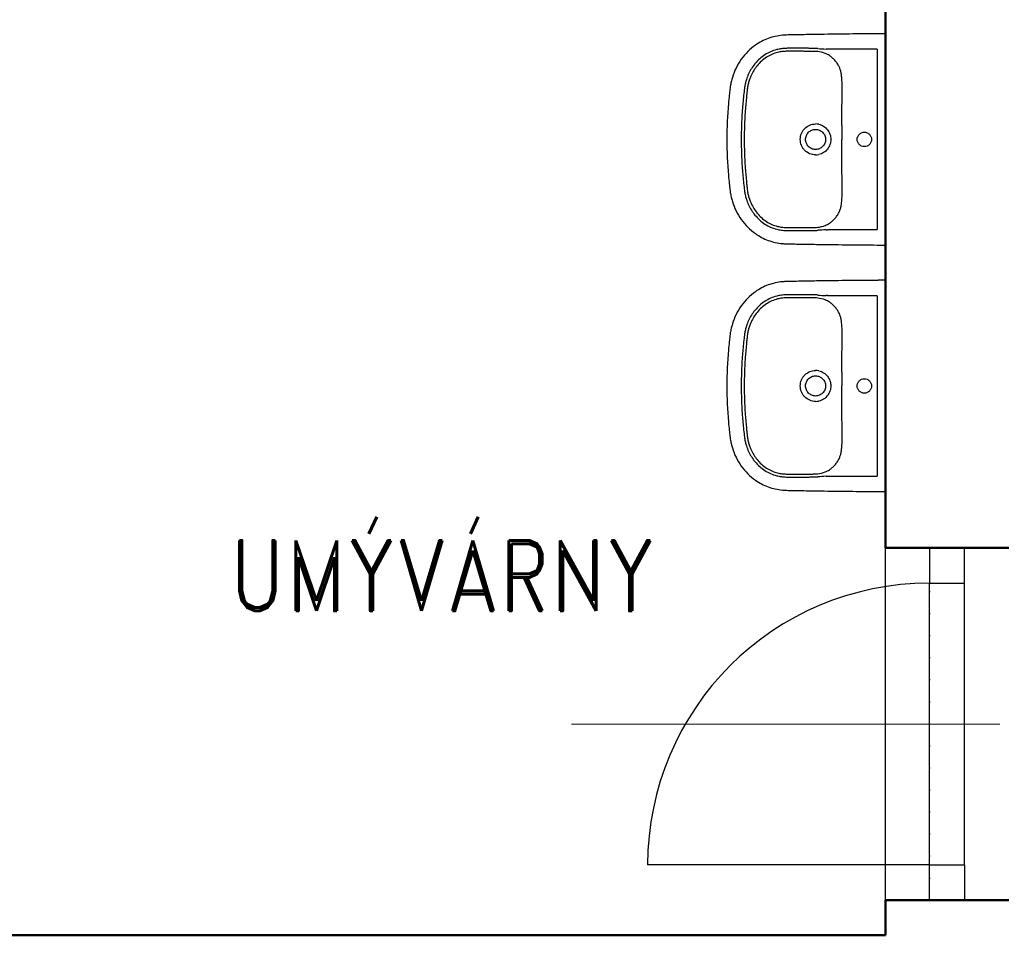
# Model space of a CAD drawing. Header units: millimetres. Extents: x 2886542 to 7567581, y -792623 to 134766.
# Tile 30 of 256: x 3929896 to 3932691, y -355371 to -352771. Entities that reach past the tile are written whole.
import ezdxf

# ---------------------------------------------------------------- set-up
doc = ezdxf.new("R2010")
doc.units = ezdxf.units.MM
doc.linetypes.add('DOT', pattern=[0.25, 0, -0.25])
for name, color, linetype, lineweight in [('CKDVERE_', 7, 'Continuous', 25), ('CKDVERE_OSY', 1, 'Continuous', 18), ('CKDVERE_PRAH', 7, 'Continuous', 25), ('CKDVERE_ZARUBNE_RAM', 5, 'Continuous', 25), ('CKSTENY_PODROVINOU', 7, 'Continuous', 25), ('IN_C_TLUSTA', 5, 'Continuous', 50)]:
    doc.layers.add(name, color=color, linetype=linetype, lineweight=lineweight)
doc.layers.add('CKDVERE_DORAZ', color=7, linetype='DOT', lineweight=25, plot=False)
doc.layers.add('IN_TEXT', color=7, linetype='Continuous')
doc.styles.add('ROMAND', font='romand.shx', dxfattribs={"width": 0.85})

msp = doc.modelspace()

# ---------------------------------------------------------------- linework, layer by layer
at = {"color": 250}
for p, q in [((3932353.2, -353398), (3932353.2, -352823.6)), ((3932329.5, -352854.9), (3932198.5, -352854.9)), ((3932329.5, -352854.9), (3932329.5, -353366.8)), ((3932198.5, -352865.7), (3932198.5, -352865.7)), ((3932230, -352947.1), (3932230, -352947.1)), ((3932230, -353274.6), (3932230, -353274.6)), ((3932198.5, -353366.8), (3932329.5, -353366.8)), ((3932353.2, -354098), (3932353.2, -353523.6)), ((3932329.5, -353554.9), (3932198.5, -353554.9)), ((3932329.5, -353554.9), (3932329.5, -354066.8)), ((3932198.5, -353565.7), (3932198.5, -353565.7)), ((3932230, -353647.1), (3932230, -353647.1)), ((3932230, -353974.6), (3932230, -353974.6)), ((3932198.5, -354066.8), (3932329.5, -354066.8))]:
    msp.add_line(p, q, dxfattribs=at)
for centre, radius, start, end in [((3932146.4, -353065.8), 213.6, 86.0078, 87.7144), ((3932150.8, -352961.5), 100.7, 84.2213, 87.654), ((3932364.7, -349938.6), 2921.3, 266.0078, 266.4663), ((3932153, -352940.3), 79.3, 68.2149, 84.2213), ((3932157.9, -352928.1), 66.2, 56.7828, 68.2149), ((3932154.9, -353110.1), 43.2, 77.4337, 89.9662), ((3940808.2, -353090.1), 8579.1, 179.87635, 180.1385), ((3924523, -353129.5), 7706.2, 359.84666, 0.1385), ((3932154.9, -353111.6), 43.2, 270.0218, 282.5783), ((3932148.2, -353223), 137.9, 272.8096, 275.3151), ((3932154, -353285.6), 75, 275.3151, 292.2487), ((3932155.2, -353288.4), 72, 292.2487, 302.7535), ((3932147.4, -353173.5), 195.9, 272.2085, 274.0693), ((3932316.5, -355549.9), 2186.5, 93.4566, 94.0693), ((3932146.4, -353765.8), 213.6, 86.0078, 87.7144), ((3932364.7, -350638.6), 2921.3, 266.0078, 266.4663), ((3932150.8, -353661.5), 100.7, 84.2213, 87.654), ((3932153, -353640.3), 79.3, 68.2149, 84.2213), ((3932157.9, -353628.1), 66.2, 56.7828, 68.2149), ((3932154.9, -353810.1), 43.2, 77.4337, 89.9662), ((3940808.2, -353790.1), 8579.1, 179.87635, 180.1385), ((3924523, -353829.5), 7706.2, 359.84666, 0.1385), ((3932154.9, -353811.6), 43.2, 270.0218, 282.5783), ((3932148.2, -353923), 137.9, 272.8096, 275.3151), ((3932154, -353985.6), 75, 275.3151, 292.2487), ((3932155.2, -353988.4), 72, 292.2487, 302.7535), ((3932147.4, -353873.5), 195.9, 272.2085, 274.0693), ((3932316.5, -356249.9), 2186.5, 93.4566, 94.0693)]:
    msp.add_arc(centre, radius, start, end, dxfattribs=at)
for points, degree, knots in [([(3932329.5, -352811), (3932303.2, -352811.1), (3932249.7, -352811.5), (3932180.9, -352812.4), (3932132.7, -352813.2), (3932104.7, -352813.8), (3932089.6, -352814.1), (3932076.8, -352814.3), (3932070.1, -352814.5), (3932064.5, -352814.8), (3932048.4, -352816.1), (3932020, -352822.3), (3931987.1, -352839.7), (3931962, -352860.9), (3931943.4, -352882.9), (3931928.5, -352907.7), (3931919.9, -352929.6), (3931915.2, -352947.4), (3931913.1, -352958.8), (3931911.9, -352968.7), (3931910.9, -352977.1), (3931909.4, -352990.3), (3931905.1, -353034.9), (3931903.2, -353076.7), (3931903.2, -353110.8)], 3, [624.329372, 624.329372, 624.329372, 624.329372, 702.954481, 784.872453, 830.951627, 847.339519, 869.099473, 876.286618, 885.594721, 889.203185, 893.06913, 934.29152, 975.506743, 1003.663293, 1032.591568, 1061.523462, 1090.200355, 1103.007356, 1116.545068, 1124.93032, 1133.080278, 1141.824147, 1164.862029, 1267.315864, 1267.315864, 1267.315864, 1267.315864]), ([(3932353.2, -352811), (3932353.2, -352810.8), (3932337.8, -352810.9), (3932329.5, -352811)], 1, [600.373143, 600.373143, 600.51024, 615.933195, 624.329372, 624.329372]), ([(3932155, -352852.4), (3932153, -352852.3), (3932148.8, -352852.2), (3932143.8, -352852.3), (3932137.1, -352852.2), (3932130.6, -352852.1), (3932118.3, -352852.1), (3932107.8, -352852), (3932097.6, -352852), (3932091.3, -352852), (3932084.4, -352852), (3932077.8, -352852.1), (3932071.4, -352852.2), (3932065, -352852.5), (3932055.7, -352853.5), (3932043, -352855.9), (3932027, -352861.4), (3932010.8, -352870.2), (3931995.7, -352881.8), (3931979.1, -352899.4), (3931966.5, -352919.5), (3931959, -352938.8), (3931956, -352949.7), (3931954.4, -352957.2), (3931953.4, -352963.5), (3931952, -352975), (3931949.4, -352998.2), (3931945.3, -353045), (3931944, -353084.8), (3931944, -353110.8)], 3, [175.048841, 175.048841, 175.048841, 175.048841, 180.891155, 187.66553, 190.097243, 200.971297, 207.107662, 226.924402, 232.691241, 237.690518, 245.872119, 253.117634, 257.691167, 265.085682, 272.24233, 285.758915, 303.884333, 322.571574, 341.132044, 360.794246, 394.866598, 411.87741, 422.527365, 428.832371, 434.893076, 441.844009, 463.483086, 504.881463, 582.882709, 582.882709, 582.882709, 582.882709]), ([(3932155, -352860.9), (3932153.1, -352860.9), (3932149.9, -352860.8), (3932144.9, -352860.8), (3932137, -352860.8), (3932128.5, -352860.7), (3932118.1, -352860.7), (3932109.1, -352860.6), (3932096.4, -352860.6), (3932084.1, -352860.6), (3932073, -352860.6), (3932065.6, -352860.9), (3932057.4, -352861.8), (3932045.6, -352863.9), (3932030.6, -352869), (3932015, -352877.4), (3932000.9, -352888.4), (3931985.3, -352905), (3931974.7, -352922.2), (3931968.6, -352937), (3931965.8, -352945.2), (3931963.9, -352952.2), (3931962.5, -352959.3), (3931961.6, -352965.4), (3931960.6, -352972.9), (3931959.6, -352982.5), (3931957.4, -353003), (3931953.8, -353045.9), (3931952.4, -353085), (3931952.4, -353110.8)], 3, [979.515725, 979.515725, 979.515725, 979.515725, 984.998793, 989.193783, 994.506217, 1008.836262, 1014.564091, 1025.67181, 1035.775102, 1052.873813, 1062.576161, 1068.957794, 1075.078432, 1087.407323, 1104.896786, 1122.232394, 1140.496235, 1158.413781, 1190.38659, 1200.50569, 1206.374096, 1216.605643, 1222.213255, 1228.037047, 1234.961214, 1245.092548, 1256.793198, 1296.845648, 1374.248337, 1374.248337, 1374.248337, 1374.248337]), ([(3932230, -352947.1), (3932229.9, -352944.4), (3932229.5, -352939.3), (3932228.8, -352930.6), (3932227.6, -352921.6), (3932225.2, -352912.2), (3932221.6, -352903.3), (3932216.5, -352894.5), (3932210, -352886.1), (3932202.6, -352878.7), (3932197, -352874.6), (3932194.1, -352872.7)], 3, [850.913163, 850.913163, 850.913163, 850.913163, 858.963388, 866.231581, 877.085686, 886.260054, 895.260314, 905.875022, 916.564351, 927.072225, 937.310546, 937.310546, 937.310546, 937.310546]), ([(3932229.1, -353071.6), (3932229.2, -353059.2), (3932229.3, -353042.5), (3932229.8, -353016.4), (3932230.4, -352997.9), (3932230.7, -352978.2), (3932230.7, -352965.2), (3932230.4, -352954.6), (3932230.1, -352949.5), (3932230, -352947.1)], 3, [726.376125, 726.376125, 726.376125, 726.376125, 763.622224, 776.430836, 804.676477, 819.055623, 835.490807, 843.719456, 850.904433, 850.904433, 850.904433, 850.904433]), ([(3932111.5, -353110.8), (3932111.5, -353105), (3932113.2, -353096.4), (3932118.6, -353086.2), (3932125.9, -353077.2), (3932135.5, -353070.8), (3932146.5, -353067.4), (3932152.1, -353066.9), (3932155, -353066.9)], 3, [-68.665418, -68.665418, -68.665418, -68.665418, -51.296816, -42.590342, -34.181869, -16.861064, -8.510528, 0, 0, 0, 0]), ([(3932126.7, -353110.8), (3932126.7, -353108.9), (3932127, -353105.1), (3932128.7, -353099.8), (3932131.3, -353094.8), (3932134.8, -353090.5), (3932139.1, -353086.9), (3932145.6, -353083.4), (3932151.2, -353082.2), (3932155, -353082.2)], 3, [0, 0, 0, 0, 5.771404, 11.358994, 16.760694, 22.424371, 27.849839, 33.48032, 44.736035, 44.736035, 44.736035, 44.736035]), ([(3932155, -353082.2), (3932156.9, -353082.2), (3932160.6, -353082.6), (3932166, -353084.3), (3932170.9, -353087), (3932175.1, -353090.5), (3932178.6, -353094.8), (3932182.1, -353101.4), (3932183.3, -353107.1), (3932183.3, -353110.8)], 3, [44.736035, 44.736035, 44.736035, 44.736035, 50.403646, 55.91951, 61.571197, 67.020032, 72.442686, 78.078755, 89.405769, 89.405769, 89.405769, 89.405769]), ([(3932164.3, -353067.9), (3932169.1, -353069), (3932178.3, -353072.8), (3932189.5, -353082.7), (3932195.5, -353093.7), (3932198, -353103.4), (3932198.4, -353108.4), (3932198.4, -353110.8)], 3, [9.459226, 9.459226, 9.459226, 9.459226, 24.117237, 38.862114, 53.669389, 61.303478, 68.668558, 68.668558, 68.668558, 68.668558]), ([(3931903.2, -353110.8), (3931903.2, -353145), (3931905.1, -353186.8), (3931909.4, -353231.4), (3931910.9, -353244.6), (3931911.9, -353253), (3931913.1, -353262.9), (3931915.2, -353274.3), (3931919.9, -353292), (3931928.5, -353314), (3931943.4, -353338.8), (3931962, -353360.7), (3931987.1, -353381.9), (3932020, -353399.3), (3932048.4, -353405.5), (3932064.5, -353406.9), (3932070.1, -353407.2), (3932076.8, -353407.4), (3932089.6, -353407.6), (3932104.7, -353407.9), (3932132.7, -353408.4), (3932180.9, -353409.2), (3932249.7, -353410.1), (3932303.2, -353410.3), (3932329.5, -353410.7)], 3, [-642.986491, -642.986491, -642.986491, -642.986491, -540.532657, -517.494775, -508.750906, -500.600948, -492.215696, -478.677984, -465.870983, -437.194089, -408.262196, -379.333921, -351.177371, -309.962147, -268.739757, -264.873812, -261.265349, -251.957246, -244.770101, -223.010147, -206.622255, -160.54308, -78.625109, 0, 0, 0, 0]), ([(3931944, -353110.8), (3931944, -353136.8), (3931945.3, -353176.6), (3931949.4, -353223.5), (3931952, -353246.7), (3931953.4, -353258.1), (3931954.4, -353264.5), (3931956, -353272), (3931959, -353282.9), (3931966.5, -353302.1), (3931979.1, -353322.3), (3931995.7, -353339.8), (3932010.8, -353351.5), (3932027, -353360.3), (3932043, -353365.7), (3932055.7, -353368.2), (3932065, -353369.1), (3932071.4, -353369.5), (3932077.8, -353369.6), (3932084.4, -353369.6), (3932091.3, -353369.7), (3932097.6, -353369.7), (3932107.8, -353369.6), (3932118.3, -353369.6), (3932130.6, -353369.5), (3932137.1, -353369.4), (3932143.8, -353369.4), (3932148.8, -353369.4), (3932153, -353369.3), (3932155, -353369.3)], 3, [582.882709, 582.882709, 582.882709, 582.882709, 660.883955, 702.282331, 723.921408, 730.872341, 736.933047, 743.238052, 753.888008, 770.898819, 804.971172, 824.633373, 843.193843, 861.881084, 880.006503, 893.523087, 900.679736, 908.07425, 912.647783, 919.893298, 928.074899, 933.074176, 938.841015, 958.657755, 964.79412, 975.668174, 978.099887, 984.874262, 990.716576, 990.716576, 990.716576, 990.716576]), ([(3931952.4, -353110.8), (3931952.4, -353136.6), (3931953.8, -353175.8), (3931957.4, -353218.7), (3931959.6, -353239.2), (3931960.6, -353248.7), (3931961.6, -353256.3), (3931962.5, -353262.3), (3931963.9, -353269.4), (3931965.8, -353276.4), (3931968.6, -353284.7), (3931974.7, -353299.5), (3931985.3, -353316.7), (3932000.9, -353333.3), (3932015, -353344.2), (3932030.6, -353352.7), (3932045.6, -353357.7), (3932057.4, -353359.9), (3932065.6, -353360.7), (3932073, -353361.1), (3932084.1, -353361.1), (3932096.4, -353361.1), (3932109.1, -353361), (3932118.1, -353361), (3932128.5, -353361), (3932137, -353360.9), (3932144.9, -353360.9), (3932149.9, -353360.9), (3932153.1, -353360.8), (3932155, -353360.7)], 3, [0, 0, 0, 0, 77.402688, 117.455139, 129.155789, 139.287123, 146.21129, 152.035082, 157.642694, 167.874241, 173.742647, 183.861746, 215.834556, 233.752102, 252.015943, 269.351551, 286.841014, 299.169905, 305.290543, 311.672176, 321.374524, 338.473235, 348.576526, 359.684246, 365.412075, 379.74212, 385.054554, 389.249544, 394.732611, 394.732611, 394.732611, 394.732611]), ([(3932155, -353154.8), (3932152.1, -353154.8), (3932146.5, -353154.2), (3932135.5, -353150.9), (3932125.9, -353144.4), (3932118.6, -353135.5), (3932113.2, -353125.3), (3932111.5, -353116.6), (3932111.5, -353110.8)], 3, [137.337116, 137.337116, 137.337116, 137.337116, 145.847644, 154.19818, 171.518985, 179.927458, 188.633932, 206.002534, 206.002534, 206.002534, 206.002534]), ([(3932155, -353139.5), (3932151.2, -353139.5), (3932145.6, -353138.3), (3932139.1, -353134.7), (3932134.8, -353131.1), (3932131.3, -353126.8), (3932128.7, -353121.9), (3932127, -353116.5), (3932126.7, -353112.8), (3932126.7, -353110.8)], 3, [134.075503, 134.075503, 134.075503, 134.075503, 145.331218, 150.961699, 156.387167, 162.050844, 167.452544, 173.040134, 178.811538, 178.811538, 178.811538, 178.811538]), ([(3932183.3, -353110.8), (3932183.3, -353114.6), (3932182.1, -353120.3), (3932178.6, -353126.9), (3932175.1, -353131.2), (3932170.9, -353134.7), (3932166, -353137.4), (3932160.6, -353139.1), (3932156.9, -353139.4), (3932155, -353139.5)], 3, [89.405769, 89.405769, 89.405769, 89.405769, 100.732783, 106.368852, 111.791506, 117.240341, 122.892028, 128.407892, 134.075503, 134.075503, 134.075503, 134.075503]), ([(3932198.4, -353110.8), (3932198.4, -353113.3), (3932198, -353118.3), (3932195.5, -353127.9), (3932189.5, -353139), (3932178.3, -353148.9), (3932169.1, -353152.7), (3932164.3, -353153.8)], 3, [68.668558, 68.668558, 68.668558, 68.668558, 76.033638, 83.667727, 98.475003, 113.219879, 127.877891, 127.877891, 127.877891, 127.877891]), ([(3932273, -353110.8), (3932273, -353108.2), (3932274.1, -353102.8), (3932278.6, -353096), (3932285.3, -353091.4), (3932293.3, -353089.7), (3932301.3, -353091.3), (3932308.1, -353095.9), (3932312.6, -353102.8), (3932313.7, -353108.1), (3932313.7, -353110.8)], 3, [0, 0, 0, 0, 8.041153, 16.003729, 24.145465, 32.059, 40.064065, 48.100306, 56.065262, 64.20975, 64.20975, 64.20975, 64.20975]), ([(3932313.7, -353110.8), (3932313.7, -353113.5), (3932312.6, -353118.9), (3932308.1, -353125.8), (3932301.3, -353130.3), (3932293.3, -353131.9), (3932285.3, -353130.3), (3932278.6, -353125.7), (3932274.1, -353118.8), (3932273, -353113.5), (3932273, -353110.8)], 3, [64.20975, 64.20975, 64.20975, 64.20975, 72.354238, 80.319194, 88.355435, 96.3605, 104.274035, 112.415771, 120.378347, 128.4195, 128.4195, 128.4195, 128.4195]), ([(3932230, -353274.6), (3932230.1, -353272.2), (3932230.4, -353267.1), (3932230.7, -353256.5), (3932230.7, -353243.4), (3932230.4, -353223.8), (3932229.8, -353205.3), (3932229.3, -353179.2), (3932229.1, -353162.5), (3932229.1, -353150.1)], 3, [523.343903, 523.343903, 523.343903, 523.343903, 530.528881, 538.757529, 555.192714, 569.57186, 597.8175, 610.626113, 647.872212, 647.872212, 647.872212, 647.872212]), ([(3932194.1, -353349), (3932197, -353347.1), (3932202.6, -353343), (3932210, -353335.6), (3932216.5, -353327.2), (3932221.6, -353318.4), (3932225.2, -353309.5), (3932227.6, -353300.1), (3932228.8, -353291.1), (3932229.5, -353282.4), (3932229.9, -353277.3), (3932230, -353274.6)], 3, [436.937791, 436.937791, 436.937791, 436.937791, 447.176112, 457.683986, 468.373315, 478.988023, 487.988283, 497.162651, 508.016755, 515.284948, 523.335174, 523.335174, 523.335174, 523.335174]), ([(3932329.5, -353410.7), (3932337.8, -353410.8), (3932353.2, -353410.8), (3932353.2, -353410.7)], 1, [0, 0, 8.396177, 23.819133, 23.95623, 23.95623]), ([(3932329.5, -353511), (3932303.2, -353511.1), (3932249.7, -353511.5), (3932180.9, -353512.4), (3932132.7, -353513.2), (3932104.7, -353513.8), (3932089.6, -353514.1), (3932076.8, -353514.3), (3932070.1, -353514.5), (3932064.5, -353514.8), (3932048.4, -353516.1), (3932020, -353522.3), (3931987.1, -353539.7), (3931962, -353560.9), (3931943.4, -353582.9), (3931928.5, -353607.7), (3931919.9, -353629.6), (3931915.2, -353647.4), (3931913.1, -353658.8), (3931911.9, -353668.7), (3931910.9, -353677.1), (3931909.4, -353690.3), (3931905.1, -353734.9), (3931903.2, -353776.7), (3931903.2, -353810.8)], 3, [624.329372, 624.329372, 624.329372, 624.329372, 702.954481, 784.872453, 830.951627, 847.339519, 869.099473, 876.286618, 885.594721, 889.203185, 893.06913, 934.29152, 975.506743, 1003.663293, 1032.591568, 1061.523462, 1090.200355, 1103.007356, 1116.545068, 1124.93032, 1133.080278, 1141.824147, 1164.862029, 1267.315864, 1267.315864, 1267.315864, 1267.315864]), ([(3932353.2, -353511), (3932353.2, -353510.8), (3932337.8, -353510.9), (3932329.5, -353511)], 1, [600.373143, 600.373143, 600.51024, 615.933195, 624.329372, 624.329372]), ([(3932155, -353552.4), (3932153, -353552.3), (3932148.8, -353552.2), (3932143.8, -353552.3), (3932137.1, -353552.2), (3932130.6, -353552.1), (3932118.3, -353552.1), (3932107.8, -353552), (3932097.6, -353552), (3932091.3, -353552), (3932084.4, -353552), (3932077.8, -353552.1), (3932071.4, -353552.2), (3932065, -353552.5), (3932055.7, -353553.5), (3932043, -353555.9), (3932027, -353561.4), (3932010.8, -353570.2), (3931995.7, -353581.8), (3931979.1, -353599.4), (3931966.5, -353619.5), (3931959, -353638.8), (3931956, -353649.7), (3931954.4, -353657.2), (3931953.4, -353663.5), (3931952, -353675), (3931949.4, -353698.2), (3931945.3, -353745), (3931944, -353784.8), (3931944, -353810.8)], 3, [175.048841, 175.048841, 175.048841, 175.048841, 180.891155, 187.66553, 190.097243, 200.971297, 207.107662, 226.924402, 232.691241, 237.690518, 245.872119, 253.117634, 257.691167, 265.085682, 272.24233, 285.758915, 303.884333, 322.571574, 341.132044, 360.794246, 394.866598, 411.87741, 422.527365, 428.832371, 434.893076, 441.844009, 463.483086, 504.881463, 582.882709, 582.882709, 582.882709, 582.882709]), ([(3932155, -353560.9), (3932153.1, -353560.9), (3932149.9, -353560.8), (3932144.9, -353560.8), (3932137, -353560.8), (3932128.5, -353560.7), (3932118.1, -353560.7), (3932109.1, -353560.6), (3932096.4, -353560.6), (3932084.1, -353560.6), (3932073, -353560.6), (3932065.6, -353560.9), (3932057.4, -353561.8), (3932045.6, -353563.9), (3932030.6, -353569), (3932015, -353577.4), (3932000.9, -353588.4), (3931985.3, -353605), (3931974.7, -353622.2), (3931968.6, -353637), (3931965.8, -353645.2), (3931963.9, -353652.2), (3931962.5, -353659.3), (3931961.6, -353665.4), (3931960.6, -353672.9), (3931959.6, -353682.5), (3931957.4, -353703), (3931953.8, -353745.9), (3931952.4, -353785), (3931952.4, -353810.8)], 3, [979.515725, 979.515725, 979.515725, 979.515725, 984.998793, 989.193783, 994.506217, 1008.836262, 1014.564091, 1025.67181, 1035.775102, 1052.873813, 1062.576161, 1068.957794, 1075.078432, 1087.407323, 1104.896786, 1122.232394, 1140.496235, 1158.413781, 1190.38659, 1200.50569, 1206.374096, 1216.605643, 1222.213255, 1228.037047, 1234.961214, 1245.092548, 1256.793198, 1296.845648, 1374.248337, 1374.248337, 1374.248337, 1374.248337]), ([(3932230, -353647.1), (3932229.9, -353644.4), (3932229.5, -353639.3), (3932228.8, -353630.6), (3932227.6, -353621.6), (3932225.2, -353612.2), (3932221.6, -353603.3), (3932216.5, -353594.5), (3932210, -353586.1), (3932202.6, -353578.7), (3932197, -353574.6), (3932194.1, -353572.7)], 3, [850.913163, 850.913163, 850.913163, 850.913163, 858.963388, 866.231581, 877.085686, 886.260054, 895.260314, 905.875022, 916.564351, 927.072225, 937.310546, 937.310546, 937.310546, 937.310546]), ([(3932229.1, -353771.6), (3932229.2, -353759.2), (3932229.3, -353742.5), (3932229.8, -353716.4), (3932230.4, -353697.9), (3932230.7, -353678.2), (3932230.7, -353665.2), (3932230.4, -353654.6), (3932230.1, -353649.5), (3932230, -353647.1)], 3, [726.376125, 726.376125, 726.376125, 726.376125, 763.622224, 776.430836, 804.676477, 819.055623, 835.490807, 843.719456, 850.904433, 850.904433, 850.904433, 850.904433]), ([(3932111.5, -353810.8), (3932111.5, -353805), (3932113.2, -353796.4), (3932118.6, -353786.2), (3932125.9, -353777.2), (3932135.5, -353770.8), (3932146.5, -353767.4), (3932152.1, -353766.9), (3932155, -353766.9)], 3, [-68.665418, -68.665418, -68.665418, -68.665418, -51.296816, -42.590342, -34.181869, -16.861064, -8.510528, 0, 0, 0, 0]), ([(3932126.7, -353810.8), (3932126.7, -353808.9), (3932127, -353805.1), (3932128.7, -353799.8), (3932131.3, -353794.8), (3932134.8, -353790.5), (3932139.1, -353786.9), (3932145.6, -353783.4), (3932151.2, -353782.2), (3932155, -353782.2)], 3, [0, 0, 0, 0, 5.771404, 11.358994, 16.760694, 22.424371, 27.849839, 33.48032, 44.736035, 44.736035, 44.736035, 44.736035]), ([(3932155, -353782.2), (3932156.9, -353782.2), (3932160.6, -353782.6), (3932166, -353784.3), (3932170.9, -353787), (3932175.1, -353790.5), (3932178.6, -353794.8), (3932182.1, -353801.4), (3932183.3, -353807.1), (3932183.3, -353810.8)], 3, [44.736035, 44.736035, 44.736035, 44.736035, 50.403646, 55.91951, 61.571197, 67.020032, 72.442686, 78.078755, 89.405769, 89.405769, 89.405769, 89.405769]), ([(3932164.3, -353767.9), (3932169.1, -353769), (3932178.3, -353772.8), (3932189.5, -353782.7), (3932195.5, -353793.7), (3932198, -353803.4), (3932198.4, -353808.4), (3932198.4, -353810.8)], 3, [9.459226, 9.459226, 9.459226, 9.459226, 24.117237, 38.862114, 53.669389, 61.303478, 68.668558, 68.668558, 68.668558, 68.668558]), ([(3931903.2, -353810.8), (3931903.2, -353845), (3931905.1, -353886.8), (3931909.4, -353931.4), (3931910.9, -353944.6), (3931911.9, -353953), (3931913.1, -353962.9), (3931915.2, -353974.3), (3931919.9, -353992), (3931928.5, -354014), (3931943.4, -354038.8), (3931962, -354060.7), (3931987.1, -354081.9), (3932020, -354099.3), (3932048.4, -354105.5), (3932064.5, -354106.9), (3932070.1, -354107.2), (3932076.8, -354107.4), (3932089.6, -354107.6), (3932104.7, -354107.9), (3932132.7, -354108.4), (3932180.9, -354109.2), (3932249.7, -354110.1), (3932303.2, -354110.3), (3932329.5, -354110.7)], 3, [-642.986491, -642.986491, -642.986491, -642.986491, -540.532657, -517.494775, -508.750906, -500.600948, -492.215696, -478.677984, -465.870983, -437.194089, -408.262196, -379.333921, -351.177371, -309.962147, -268.739757, -264.873812, -261.265349, -251.957246, -244.770101, -223.010147, -206.622255, -160.54308, -78.625109, 0, 0, 0, 0]), ([(3931944, -353810.8), (3931944, -353836.8), (3931945.3, -353876.6), (3931949.4, -353923.5), (3931952, -353946.7), (3931953.4, -353958.1), (3931954.4, -353964.5), (3931956, -353972), (3931959, -353982.9), (3931966.5, -354002.1), (3931979.1, -354022.3), (3931995.7, -354039.8), (3932010.8, -354051.5), (3932027, -354060.3), (3932043, -354065.7), (3932055.7, -354068.2), (3932065, -354069.1), (3932071.4, -354069.5), (3932077.8, -354069.6), (3932084.4, -354069.6), (3932091.3, -354069.7), (3932097.6, -354069.7), (3932107.8, -354069.6), (3932118.3, -354069.6), (3932130.6, -354069.5), (3932137.1, -354069.4), (3932143.8, -354069.4), (3932148.8, -354069.4), (3932153, -354069.3), (3932155, -354069.3)], 3, [582.882709, 582.882709, 582.882709, 582.882709, 660.883955, 702.282331, 723.921408, 730.872341, 736.933047, 743.238052, 753.888008, 770.898819, 804.971172, 824.633373, 843.193843, 861.881084, 880.006503, 893.523087, 900.679736, 908.07425, 912.647783, 919.893298, 928.074899, 933.074176, 938.841015, 958.657755, 964.79412, 975.668174, 978.099887, 984.874262, 990.716576, 990.716576, 990.716576, 990.716576]), ([(3931952.4, -353810.8), (3931952.4, -353836.6), (3931953.8, -353875.8), (3931957.4, -353918.7), (3931959.6, -353939.2), (3931960.6, -353948.7), (3931961.6, -353956.3), (3931962.5, -353962.3), (3931963.9, -353969.4), (3931965.8, -353976.4), (3931968.6, -353984.7), (3931974.7, -353999.5), (3931985.3, -354016.7), (3932000.9, -354033.3), (3932015, -354044.2), (3932030.6, -354052.7), (3932045.6, -354057.7), (3932057.4, -354059.9), (3932065.6, -354060.7), (3932073, -354061.1), (3932084.1, -354061.1), (3932096.4, -354061.1), (3932109.1, -354061), (3932118.1, -354061), (3932128.5, -354061), (3932137, -354060.9), (3932144.9, -354060.9), (3932149.9, -354060.9), (3932153.1, -354060.8), (3932155, -354060.7)], 3, [0, 0, 0, 0, 77.402688, 117.455139, 129.155789, 139.287123, 146.21129, 152.035082, 157.642694, 167.874241, 173.742647, 183.861746, 215.834556, 233.752102, 252.015943, 269.351551, 286.841014, 299.169905, 305.290543, 311.672176, 321.374524, 338.473235, 348.576526, 359.684246, 365.412075, 379.74212, 385.054554, 389.249544, 394.732611, 394.732611, 394.732611, 394.732611]), ([(3932155, -353854.8), (3932152.1, -353854.8), (3932146.5, -353854.2), (3932135.5, -353850.9), (3932125.9, -353844.4), (3932118.6, -353835.5), (3932113.2, -353825.3), (3932111.5, -353816.6), (3932111.5, -353810.8)], 3, [137.337116, 137.337116, 137.337116, 137.337116, 145.847644, 154.19818, 171.518985, 179.927458, 188.633932, 206.002534, 206.002534, 206.002534, 206.002534]), ([(3932155, -353839.5), (3932151.2, -353839.5), (3932145.6, -353838.3), (3932139.1, -353834.7), (3932134.8, -353831.1), (3932131.3, -353826.8), (3932128.7, -353821.9), (3932127, -353816.5), (3932126.7, -353812.8), (3932126.7, -353810.8)], 3, [134.075503, 134.075503, 134.075503, 134.075503, 145.331218, 150.961699, 156.387167, 162.050844, 167.452544, 173.040134, 178.811538, 178.811538, 178.811538, 178.811538]), ([(3932183.3, -353810.8), (3932183.3, -353814.6), (3932182.1, -353820.3), (3932178.6, -353826.9), (3932175.1, -353831.2), (3932170.9, -353834.7), (3932166, -353837.4), (3932160.6, -353839.1), (3932156.9, -353839.4), (3932155, -353839.5)], 3, [89.405769, 89.405769, 89.405769, 89.405769, 100.732783, 106.368852, 111.791506, 117.240341, 122.892028, 128.407892, 134.075503, 134.075503, 134.075503, 134.075503]), ([(3932198.4, -353810.8), (3932198.4, -353813.3), (3932198, -353818.3), (3932195.5, -353827.9), (3932189.5, -353839), (3932178.3, -353848.9), (3932169.1, -353852.7), (3932164.3, -353853.8)], 3, [68.668558, 68.668558, 68.668558, 68.668558, 76.033638, 83.667727, 98.475003, 113.219879, 127.877891, 127.877891, 127.877891, 127.877891]), ([(3932273, -353810.8), (3932273, -353808.2), (3932274.1, -353802.8), (3932278.6, -353796), (3932285.3, -353791.4), (3932293.3, -353789.7), (3932301.3, -353791.3), (3932308.1, -353795.9), (3932312.6, -353802.8), (3932313.7, -353808.1), (3932313.7, -353810.8)], 3, [0, 0, 0, 0, 8.041153, 16.003729, 24.145465, 32.059, 40.064065, 48.100306, 56.065262, 64.20975, 64.20975, 64.20975, 64.20975]), ([(3932313.7, -353810.8), (3932313.7, -353813.5), (3932312.6, -353818.9), (3932308.1, -353825.8), (3932301.3, -353830.3), (3932293.3, -353831.9), (3932285.3, -353830.3), (3932278.6, -353825.7), (3932274.1, -353818.8), (3932273, -353813.5), (3932273, -353810.8)], 3, [64.20975, 64.20975, 64.20975, 64.20975, 72.354238, 80.319194, 88.355435, 96.3605, 104.274035, 112.415771, 120.378347, 128.4195, 128.4195, 128.4195, 128.4195]), ([(3932230, -353974.6), (3932230.1, -353972.2), (3932230.4, -353967.1), (3932230.7, -353956.5), (3932230.7, -353943.4), (3932230.4, -353923.8), (3932229.8, -353905.3), (3932229.3, -353879.2), (3932229.1, -353862.5), (3932229.1, -353850.1)], 3, [523.343903, 523.343903, 523.343903, 523.343903, 530.528881, 538.757529, 555.192714, 569.57186, 597.8175, 610.626113, 647.872212, 647.872212, 647.872212, 647.872212]), ([(3932194.1, -354049), (3932197, -354047.1), (3932202.6, -354043), (3932210, -354035.6), (3932216.5, -354027.2), (3932221.6, -354018.4), (3932225.2, -354009.5), (3932227.6, -354000.1), (3932228.8, -353991.1), (3932229.5, -353982.4), (3932229.9, -353977.3), (3932230, -353974.6)], 3, [436.937791, 436.937791, 436.937791, 436.937791, 447.176112, 457.683986, 468.373315, 478.988023, 487.988283, 497.162651, 508.016755, 515.284948, 523.335174, 523.335174, 523.335174, 523.335174]), ([(3932329.5, -354110.7), (3932337.8, -354110.8), (3932353.2, -354110.8), (3932353.2, -354110.7)], 1, [0, 0, 8.396177, 23.819133, 23.95623, 23.95623])]:
    msp.add_open_spline(points, degree=degree, knots=knots, dxfattribs=at)
for points, degree in [([(3932353.2, -352823.6), (3932353.2, -352820.2), (3932353.2, -352816.8), (3932353.2, -352810.3), (3932353.2, -352810.6), (3932353.2, -352811)], 5), ([(3932198.5, -352854.9), (3932197.6, -352854.9), (3932195.7, -352854.9), (3932193, -352854.7), (3932190.2, -352854.6), (3932187.4, -352854.4), (3932185.6, -352854.3), (3932184.6, -352854.3)], 3), ([(3932184.6, -353367.4), (3932185.6, -353367.3), (3932187.4, -353367.2), (3932190.2, -353367.1), (3932193, -353366.9), (3932195.7, -353366.8), (3932197.6, -353366.8), (3932198.5, -353366.8)], 3), ([(3932353.2, -353410.7), (3932353.2, -353411.1), (3932353.2, -353411.4), (3932353.2, -353404.9), (3932353.2, -353401.5), (3932353.2, -353398)], 5), ([(3932353.2, -353523.6), (3932353.2, -353520.2), (3932353.2, -353516.8), (3932353.2, -353510.3), (3932353.2, -353510.6), (3932353.2, -353511)], 5), ([(3932198.5, -353554.9), (3932197.6, -353554.9), (3932195.7, -353554.9), (3932193, -353554.7), (3932190.2, -353554.6), (3932187.4, -353554.4), (3932185.6, -353554.3), (3932184.6, -353554.3)], 3), ([(3932184.6, -354067.4), (3932185.6, -354067.3), (3932187.4, -354067.2), (3932190.2, -354067.1), (3932193, -354066.9), (3932195.7, -354066.8), (3932197.6, -354066.8), (3932198.5, -354066.8)], 3), ([(3932353.2, -354110.7), (3932353.2, -354111.1), (3932353.2, -354111.4), (3932353.2, -354104.9), (3932353.2, -354101.5), (3932353.2, -354098)], 5)]:
    msp.add_open_spline(points, degree=degree, dxfattribs=at)
at = {"layer": 'CKDVERE_', "color": 250, "ltscale": 250}
msp.add_line((3932478.2, -355170.8), (3931678.2, -355170.8), dxfattribs=at)
msp.add_arc((3932478.2, -355170.8), 800, 90, 180, dxfattribs=at)
at = {"layer": 'CKDVERE_DORAZ', "color": 250, "ltscale": 250}
msp.add_line((3932478.2, -355270.8), (3932478.2, -354270.8), dxfattribs=at)
at = {"layer": 'CKDVERE_OSY', "color": 250, "ltscale": 250}
msp.add_line((3932678.2, -354770.8), (3931462.2, -354770.8), dxfattribs=at)
at = {"layer": 'CKDVERE_PRAH', "color": 250, "ltscale": 250}
for p, q in [((3932478.2, -355170.8), (3932478.2, -354370.8)), ((3932578.2, -355170.8), (3932578.2, -354370.8))]:
    msp.add_line(p, q, dxfattribs=at)
at = {"layer": 'CKDVERE_ZARUBNE_RAM', "color": 250, "ltscale": 250}
for p, q in [((3932478.2, -354270.8), (3932478.2, -354370.8)), ((3932578.2, -354270.8), (3932478.2, -354270.8)), ((3932578.2, -354370.8), (3932578.2, -354270.8)), ((3932478.2, -354370.8), (3932578.2, -354370.8)), ((3932478.2, -355270.8), (3932478.2, -355170.8)), ((3932478.2, -355170.8), (3932578.2, -355170.8)), ((3932578.2, -355170.8), (3932578.2, -355270.8)), ((3932578.2, -355270.8), (3932478.2, -355270.8))]:
    msp.add_line(p, q, dxfattribs=at)
at = {"layer": 'CKSTENY_PODROVINOU', "color": 250, "ltscale": 250}
for q in [(3932353.2, -354270.8), (3932353.2, -355170.8)]:
    msp.add_line((3932353.2, -355270.8), q, dxfattribs=at)
at = {"layer": 'IN_C_TLUSTA', "color": 250}
for p, q in [((3932353.2, -350560.8), (3932353.2, -354270.8)), ((3932353.2, -355270.8), (3932353.2, -355370.8)), ((3929388.2, -355370.8), (3930858.2, -355370.8)), ((3929388.2, -355370.8), (3932353.2, -355370.8))]:
    msp.add_line(p, q, dxfattribs=at)
at = {"layer": 'IN_C_TLUSTA', "color": 250, "ltscale": 250}
for p, q in [((3932353.2, -354270.8), (3932703.2, -354270.8)), ((3932353.2, -355270.8), (3932353.2, -355370.8)), ((3932353.2, -355270.8), (3932703.2, -355270.8))]:
    msp.add_line(p, q, dxfattribs=at)

# ---------------------------------------------------------------- texts
at = {"layer": 'IN_TEXT', "color": 250, "insert": (3930490.1, -354449.6), "char_height": 200, "width": 2497.377, "attachment_point": 7, "style": 'ROMAND'}
msp.add_mtext('{\\C0;UMÝVÁRNY}', dxfattribs=at)

doc.saveas('drawing.dxf')
